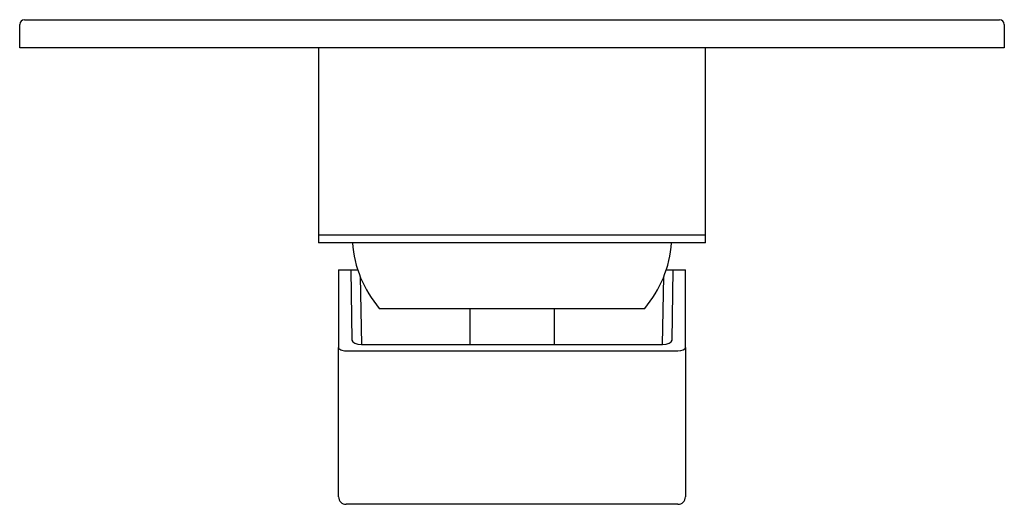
# Model space of a CAD drawing. Header units: millimetres. Extents: x 3922.818 to 3922.923, y 1824.314 to 1824.366.
import ezdxf

# ---------------------------------------------------------------- set-up
doc = ezdxf.new("R2010")
doc.units = ezdxf.units.MM
doc.layers.add('SANINDUSA', color=3, linetype='Continuous')

msp = doc.modelspace()

# ---------------------------------------------------------------- linework, layer by layer
at = {"layer": 'SANINDUSA'}
for p, q in [((3922.818500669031, 1824.366023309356), (3922.819000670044, 1824.366023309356)), ((3922.819000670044, 1824.366023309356), (3922.922000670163, 1824.366023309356)), ((3922.922000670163, 1824.366023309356), (3922.922500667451, 1824.366023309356)), ((3922.818000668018, 1824.363023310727), (3922.818000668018, 1824.365523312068)), ((3922.923000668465, 1824.365523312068), (3922.923000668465, 1824.363023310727)), ((3922.819000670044, 1824.363023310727), (3922.818000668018, 1824.363023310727)), ((3922.922000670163, 1824.363023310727), (3922.819000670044, 1824.363023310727)), ((3922.849850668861, 1824.363023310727), (3922.849850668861, 1824.343023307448)), ((3922.891150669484, 1824.343023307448), (3922.891150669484, 1824.363023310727)), ((3922.923000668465, 1824.363023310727), (3922.922000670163, 1824.363023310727)), ((3922.849850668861, 1824.343023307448), (3922.849850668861, 1824.342223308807)), ((3922.891150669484, 1824.343023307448), (3922.849850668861, 1824.343023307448)), ((3922.891150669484, 1824.342223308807), (3922.891150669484, 1824.343023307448)), ((3922.891150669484, 1824.342223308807), (3922.849850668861, 1824.342223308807)), ((3922.852000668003, 1824.339323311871), (3922.852000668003, 1824.331069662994)), ((3922.852000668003, 1824.339323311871), (3922.85330066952, 1824.339323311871)), ((3922.85330066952, 1824.339323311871), (3922.853431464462, 1824.331830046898)), ((3922.85330066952, 1824.339323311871), (3922.854057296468, 1824.339323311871)), ((3922.886944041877, 1824.339323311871), (3922.887700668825, 1824.339323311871)), ((3922.887569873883, 1824.331830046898), (3922.887700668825, 1824.339323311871)), ((3922.887700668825, 1824.339323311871), (3922.88900066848, 1824.339323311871)), ((3922.88900066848, 1824.331069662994), (3922.88900066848, 1824.339323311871)), ((3922.854312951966, 1824.338610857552), (3922.854439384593, 1824.331367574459)), ((3922.886561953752, 1824.331367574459), (3922.886688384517, 1824.338610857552)), ((3922.856350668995, 1824.335223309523), (3922.870500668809, 1824.335223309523)), ((3922.866000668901, 1824.335223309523), (3922.866000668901, 1824.331367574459)), ((3922.870500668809, 1824.335223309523), (3922.884650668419, 1824.335223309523)), ((3922.875000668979, 1824.335223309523), (3922.875000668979, 1824.331367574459)), ((3922.852000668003, 1824.316323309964), (3922.852000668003, 1824.331069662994)), ((3922.854439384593, 1824.331367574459), (3922.886561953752, 1824.331367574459)), ((3922.88900066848, 1824.331069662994), (3922.88900066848, 1824.316323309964)), ((3922.852800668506, 1824.330696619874), (3922.888200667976, 1824.330696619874)), ((3922.852000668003, 1824.315123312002), (3922.852000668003, 1824.316323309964)), ((3922.88900066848, 1824.316323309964), (3922.88900066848, 1824.315123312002)), ((3922.888200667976, 1824.314323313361), (3922.852800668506, 1824.314323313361))]:
    msp.add_line(p, q, dxfattribs=at)
for centre, radius, start, end in [((3922.818500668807, 1824.365523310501), 0.0005000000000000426, 90, 180), ((3922.922500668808, 1824.365523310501), 0.0004999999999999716, 0, 90), ((3922.865474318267, 1824.343018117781), 0.012, 183.7977053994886, 220.5089840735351), ((3922.875527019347, 1824.343018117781), 0.01200000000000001, 319.4910159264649, 356.2022946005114), ((3922.852800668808, 1824.315123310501), 0.000799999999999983, 180, 270), ((3922.888200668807, 1824.315123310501), 0.000799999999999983, 270, 0)]:
    msp.add_arc(centre, radius, start, end, dxfattribs=at)
for centre, major_axis, ratio, start_param, end_param in [((3922.852800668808, 1824.331069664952), (0.000800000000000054, 0), 0.4663076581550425, 3.141592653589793, 4.712388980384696), ((3922.854431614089, 1824.331830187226), (0.001000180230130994, -4.572015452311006e-06), 0.462507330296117, 3.151780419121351, 4.722272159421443), ((3922.886569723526, 1824.331830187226), (0.001000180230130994, 4.572015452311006e-06), 0.4625073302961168, 4.702505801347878, 6.272997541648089), ((3922.888200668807, 1824.331069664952), (0.000799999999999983, 0), 0.4663076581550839, 4.712388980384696, 6.283185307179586)]:
    msp.add_ellipse(centre, major_axis=major_axis, ratio=ratio, start_param=start_param, end_param=end_param, dxfattribs=at)

doc.saveas('drawing.dxf')
